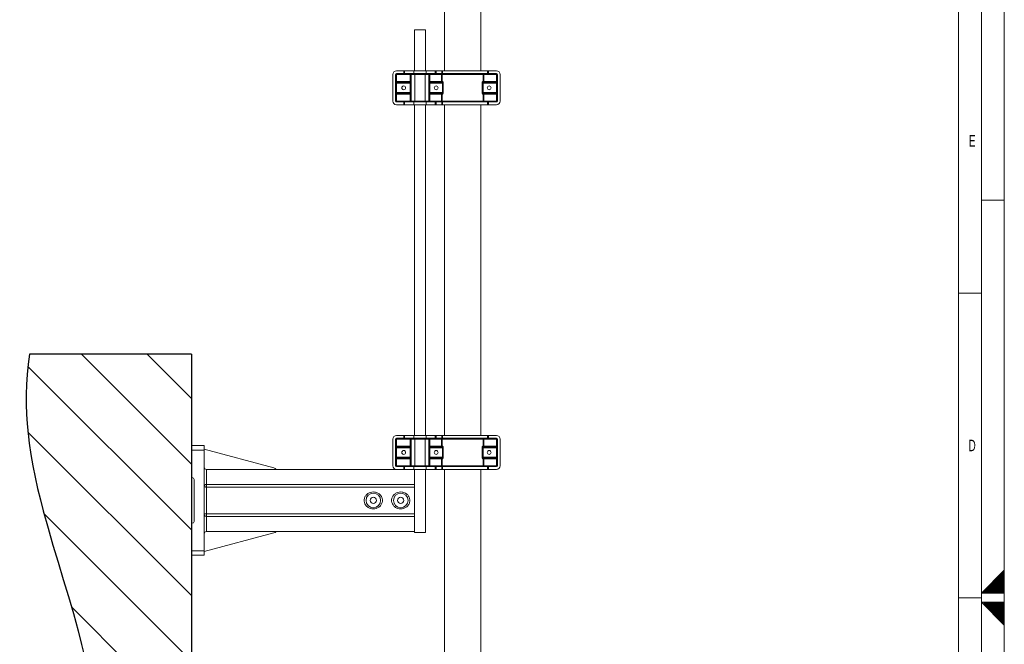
# Model space of a CAD drawing. Header units: millimetres. Extents: x 0 to 594, y 0 to 420.
# Tile 18 of 19: x 379 to 594, y 200 to 336. Entities that reach past the tile are written whole.
import ezdxf

# ---------------------------------------------------------------- set-up
doc = ezdxf.new("R2010")
doc.units = ezdxf.units.MM
doc.linetypes.add('CENTER', pattern=[10.16, 6.35, -1.27, 1.27, -1.27])
doc.styles.add('SLDTEXTSTYLE0', font='TXT', dxfattribs={"width": 0.638186})
doc.styles.add('SLDTEXTSTYLE1', font='TXT', dxfattribs={"width": 0.605})
doc.dimstyles.new('SLDDIMSTYLE1', dxfattribs={"dimtxt": 2.568319, "dimasz": 3.3, "dimexe": 0, "dimexo": 0.0625, "dimgap": 0.64208, "dimtad": 1, "dimdec": 1, "dimlfac": 5, "dimrnd": 1e-09, "dimzin": 12, "dimdsep": 46, "dimtxsty": 'SLDTEXTSTYLE1', "dimsah": 1, "dimcen": 0.09, "dimadec": 0, "dimazin": 3, "dimtfac": 1, "dimtdec": 1, "dimtofl": 0, "dimtmove": 0, "dimatfit": 3, "dimfxl": 1, "dimfrac": 2, "dimtolj": 1, "dimtzin": 12, "dimarcsym": 0})

# ---------------------------------------------------------------- blocks, each defined once
blk = doc.blocks.new('SW_BROKEN_VIEW_0')
at = {"color": 0, "linetype": 'Continuous'}
for p, q in [((0, 0), (-0.31, -2.22)), ((35.39, 0), (0, 0)), ((35.39, -24.06), (11.33, 0)), ((35.39, -9.69), (25.7, 0)), ((35.39, 0), (35.39, -192.87)), ((-0.31, -2.22), (-0.53, -4.43)), ((35.39, -38.42), (-0.36, -2.68)), ((-0.53, -4.43), (-0.68, -6.62)), ((-0.68, -6.62), (-0.74, -8.81)), ((-0.74, -8.81), (-0.74, -10.99)), ((-0.74, -10.99), (-0.66, -13.11)), ((-0.66, -13.11), (-0.52, -15.23)), ((-0.52, -15.23), (-0.33, -17.34)), ((35.39, -52.79), (-0.36, -17.05)), ((-0.33, -17.34), (-0.08, -19.45)), ((-0.08, -19.45), (0.29, -21.94)), ((0.29, -21.94), (0.72, -24.43)), ((0.72, -24.43), (1.22, -26.9)), ((1.22, -26.9), (1.76, -29.37)), ((1.76, -29.37), (2.36, -31.84)), ((2.36, -31.84), (2.99, -34.3)), ((2.99, -34.3), (4.03, -38.05)), ((35.39, -67.16), (3.17, -34.94)), ((4.03, -38.05), (5.12, -41.8)), ((5.12, -41.8), (6.24, -45.54)), ((6.24, -45.54), (7.38, -49.28)), ((7.38, -49.28), (8.5, -53.03)), ((8.5, -53.03), (9.59, -56.78)), ((35.39, -81.53), (9.17, -55.32)), ((9.59, -56.78), (10.62, -60.54)), ((10.62, -60.54), (11.37, -63.5)), ((11.37, -63.5), (12.05, -66.46)), ((12.05, -66.46), (12.67, -69.44)), ((12.67, -69.44), (13.2, -72.43)), ((13.2, -72.43), (13.65, -75.43)), ((35.39, -95.9), (13.44, -73.95)), ((78.96, -75.49), (80.51, -75.14)), ((80.51, -75.14), (82.06, -74.87)), ((82.06, -74.87), (83.61, -74.67)), ((83.61, -74.67), (85.17, -74.57)), ((85.17, -74.57), (86.73, -74.55)), ((86.73, -74.55), (88.29, -74.62)), ((88.29, -74.62), (89.86, -74.76)), ((89.86, -74.76), (91.42, -74.97)), ((91.42, -74.97), (93, -75.24)), ((93, -75.24), (95.06, -75.67)), ((159.12, -75.74), (161.44, -74.68)), ((161.44, -74.68), (163.72, -73.55)), ((163.72, -73.55), (163.72, -192.87)), ((169.6, -75.11), (176.14, -75.11)), ((13.65, -75.43), (14.02, -78.38)), ((35.39, -77.28), (36.44, -78.17)), ((71.51, -77.91), (73.48, -77.19)), ((73.48, -77.19), (75.44, -76.51)), ((75.44, -76.51), (77.41, -75.91)), ((77.41, -75.91), (78.96, -75.49)), ((95.06, -75.67), (97.13, -76.17)), ((97.13, -76.17), (99.21, -76.72)), ((99.21, -76.72), (102.05, -77.54)), ((154.39, -77.64), (156.77, -76.72)), ((156.77, -76.72), (159.12, -75.74)), ((169.6, -76.5), (176.14, -76.5)), ((14.02, -78.38), (14.33, -81.35)), ((36.44, -78.17), (37.49, -78.98)), ((37.49, -78.98), (38.53, -79.72)), ((65.86, -80.1), (67.58, -79.43)), ((67.58, -79.43), (69.55, -78.67)), ((69.55, -78.67), (71.51, -77.91)), ((102.05, -77.54), (104.9, -78.4)), ((104.9, -78.4), (107.76, -79.24)), ((107.76, -79.24), (110.63, -80.03)), ((147.52, -79.8), (149.76, -79.17)), ((149.76, -79.17), (151.97, -78.48)), ((151.97, -78.48), (154.39, -77.64)), ((14.33, -81.35), (14.57, -84.33)), ((38.53, -79.72), (39.57, -80.39)), ((39.57, -80.39), (40.61, -80.98)), ((40.61, -80.98), (41.62, -81.5)), ((41.62, -81.5), (42.64, -81.95)), ((60.66, -81.92), (62.4, -81.35)), ((62.4, -81.35), (64.13, -80.74)), ((64.13, -80.74), (65.86, -80.1)), ((110.63, -80.03), (112.9, -80.6)), ((112.9, -80.6), (115.17, -81.08)), ((115.17, -81.08), (117.46, -81.49)), ((117.46, -81.49), (119.75, -81.81)), ((119.75, -81.81), (122.08, -82.06)), ((136.09, -81.93), (138.4, -81.64)), ((138.4, -81.64), (140.7, -81.29)), ((140.7, -81.29), (142.99, -80.86)), ((142.99, -80.86), (145.26, -80.36)), ((145.26, -80.36), (147.52, -79.8)), ((42.64, -81.95), (43.64, -82.35)), ((43.64, -82.35), (44.65, -82.68)), ((44.65, -82.68), (45.85, -83.01)), ((45.85, -83.01), (47.04, -83.26)), ((47.04, -83.26), (48.22, -83.44)), ((48.22, -83.44), (49.41, -83.55)), ((49.41, -83.55), (50.59, -83.6)), ((50.59, -83.6), (51.76, -83.59)), ((51.76, -83.59), (53.26, -83.49)), ((53.26, -83.49), (54.74, -83.31)), ((54.74, -83.31), (56.23, -83.05)), ((56.23, -83.05), (57.71, -82.73)), ((57.71, -82.73), (59.19, -82.35)), ((59.19, -82.35), (60.66, -81.92)), ((122.08, -82.06), (124.42, -82.24)), ((124.42, -82.24), (126.76, -82.33)), ((126.76, -82.33), (129.1, -82.34)), ((129.1, -82.34), (131.44, -82.28)), ((131.44, -82.28), (133.77, -82.14)), ((133.77, -82.14), (136.09, -81.93)), ((14.57, -84.33), (14.76, -87.31)), ((14.76, -87.31), (14.92, -90.87)), ((35.39, -110.27), (14.88, -89.76)), ((14.92, -90.87), (15.03, -94.44)), ((15.03, -94.44), (15.08, -98.02)), ((15.08, -98.02), (15.1, -101.6)), ((15.1, -101.6), (15.08, -105.19)), ((15.08, -105.19), (15.05, -108.78)), ((35.39, -124.63), (15.09, -104.34)), ((15.05, -108.78), (15, -112.69)), ((15, -112.69), (14.96, -116.61)), ((14.96, -116.61), (14.93, -120.52)), ((14.93, -120.52), (14.93, -124.43)), ((35.39, -139), (14.95, -118.56)), ((14.93, -124.43), (14.97, -128.33)), ((14.97, -128.33), (15.07, -132.22)), ((15.07, -132.22), (15.23, -136.1)), ((35.39, -153.37), (15.1, -133.09)), ((15.23, -136.1), (15.41, -139.15)), ((15.41, -139.15), (15.65, -142.18)), ((15.65, -142.18), (15.95, -145.2)), ((15.95, -145.2), (16.32, -148.21)), ((16.32, -148.21), (16.76, -151.22)), ((35.39, -167.74), (16.39, -148.74)), ((16.76, -151.22), (17.28, -154.2)), ((17.28, -154.2), (17.89, -157.18)), ((17.89, -157.18), (18.43, -159.5)), ((18.43, -159.5), (19.04, -161.82)), ((19.04, -161.82), (19.7, -164.12)), ((19.7, -164.12), (20.43, -166.42)), ((20.43, -166.42), (21.23, -168.7)), ((35.39, -182.11), (20.82, -167.54)), ((21.23, -168.7), (22.09, -170.93)), ((22.09, -170.93), (23.02, -173.15)), ((23.02, -173.15), (24.03, -175.36)), ((24.03, -175.36), (25.11, -177.56)), ((25.11, -177.56), (26.15, -179.51)), ((26.15, -179.51), (27.25, -181.45)), ((27.25, -181.45), (28.42, -183.38)), ((28.42, -183.38), (29.67, -185.3)), ((29.67, -185.3), (30.98, -187.21)), ((30.98, -187.21), (32.37, -189.11)), ((32.37, -189.11), (33.84, -190.99)), ((33.84, -190.99), (35.39, -192.87)), ((163.72, -192.87), (35.39, -192.87))]:
    blk.add_line(p, q, dxfattribs=at)
blk = doc.blocks.new('_D_1')
at = {"color": 7, "linetype": 'Continuous', "lineweight": 0}
for p, q in [((473.05, 394.2), (369.18, 394.2)), ((370.18, 98.76), (370.18, 394.2)), ((365.65, 221.24), (365.65, 221.83)), ((365.65, 221.83), (369.59, 221.83)), ((369.59, 221.83), (369.59, 221.24)), ((365.65, 212.91), (365.65, 212.32)), ((365.65, 212.32), (369.59, 212.32)), ((369.59, 212.32), (369.59, 212.91)), ((519.35, 98.76), (369.18, 98.76))]:
    blk.add_line(p, q, dxfattribs=at)
for points in [[(370.18, 394.2), (369.68, 390.9), (370.68, 390.9)], [(370.18, 98.76), (370.68, 102.06), (369.68, 102.06)]]:
    blk.add_solid(points, dxfattribs=at)
at = {"color": 7, "linetype": 'Continuous', "lineweight": 0, "char_height": 2.646, "attachment_point": 1, "rotation": 90, "style": 'SLDTEXTSTYLE1'}
for s, insert in [('2420', (361.65, 211.98, 0.02)), ('95,3', (366.18, 213.64, 0.02))]:
    blk.add_mtext(s, dxfattribs=dict(at, insert=insert))

msp = doc.modelspace()

# ---------------------------------------------------------------- linework, layer by layer
at = {"color": 133, "linetype": 'Continuous', "lineweight": 0, "true_color": 0x71e1e1}
for p, q in [((594, 420), (594, 0)), ((589, 415), (589, 60.25)), ((584, 410), (584, 60.25)), ((594, 297), (589, 297)), ((589, 292), (589, 5)), ((584, 276.667), (589, 276.667)), ((594, 216), (589, 211)), ((594, 216), (594, 204)), ((584, 210), (589, 210)), ((589, 211), (589, 209)), ((589, 211), (594, 211)), ((589, 209), (594, 209)), ((594, 204), (589, 209))]:
    msp.add_line(p, q, dxfattribs=at)
at = {"color": 7, "linetype": 'Continuous', "lineweight": 15}
for p, q in [((471.529, 358.208), (471.529, 325.291)), ((479.529, 325.291), (479.529, 359.033)), ((464.979, 325.291), (464.979, 334.291)), ((464.979, 334.291), (467.379, 334.291)), ((467.379, 325.291), (467.379, 334.291)), ((462.629, 325.291), (461.029, 325.291)), ((462.629, 325.291), (462.829, 325.291)), ((462.829, 324.691), (462.829, 325.291)), ((462.829, 325.291), (464.829, 325.291)), ((467.529, 325.291), (464.829, 325.291)), ((467.529, 325.291), (469.529, 325.291)), ((469.529, 325.291), (469.529, 324.691)), ((469.529, 325.291), (469.729, 325.291)), ((470.969, 325.291), (469.729, 325.291)), ((470.969, 325.291), (471.116, 325.291)), ((480.976, 325.291), (471.116, 325.291)), ((480.976, 325.291), (481.158, 325.291)), ((482.929, 325.291), (481.158, 325.291)), ((460.229, 318.691), (460.229, 324.491)), ((460.829, 318.691), (460.829, 324.491)), ((462.629, 324.691), (461.029, 324.691)), ((462.829, 324.691), (462.629, 324.691)), ((464.829, 324.691), (462.829, 324.691)), ((464.229, 318.691), (464.229, 324.491)), ((467.529, 324.691), (464.829, 324.691)), ((469.529, 324.691), (467.529, 324.691)), ((468.129, 324.491), (468.129, 318.691)), ((469.729, 324.691), (469.529, 324.691)), ((470.969, 324.691), (469.729, 324.691)), ((471.116, 324.691), (470.969, 324.691)), ((480.976, 324.691), (471.116, 324.691)), ((481.158, 324.691), (480.976, 324.691)), ((482.929, 324.691), (481.158, 324.691)), ((483.129, 318.691), (483.129, 324.491)), ((483.729, 318.691), (483.729, 324.491)), ((461.029, 322.791), (464.029, 322.791)), ((468.329, 322.791), (470.938, 322.791)), ((480.121, 322.791), (482.929, 322.791)), ((464.029, 320.391), (461.029, 320.391)), ((470.938, 320.391), (468.329, 320.391)), ((482.929, 320.391), (480.121, 320.391)), ((462.629, 318.491), (461.029, 318.491)), ((462.629, 317.891), (461.029, 317.891)), ((462.629, 318.491), (462.829, 318.491)), ((462.829, 317.891), (462.629, 317.891)), ((462.829, 317.891), (462.829, 318.491)), ((462.829, 318.491), (464.829, 318.491)), ((464.829, 317.891), (462.829, 317.891)), ((467.529, 318.491), (464.829, 318.491)), ((467.529, 317.891), (464.829, 317.891)), ((464.979, 245.491), (464.979, 317.891)), ((467.379, 245.491), (467.379, 317.891)), ((467.529, 318.491), (469.529, 318.491)), ((469.529, 317.891), (467.529, 317.891)), ((469.529, 318.491), (469.529, 317.891)), ((469.529, 318.491), (469.729, 318.491)), ((469.729, 317.891), (469.529, 317.891)), ((470.969, 318.491), (469.729, 318.491)), ((470.969, 317.891), (469.729, 317.891)), ((470.969, 318.491), (471.116, 318.491)), ((471.116, 317.891), (470.969, 317.891)), ((480.976, 318.491), (471.116, 318.491)), ((480.976, 317.891), (471.116, 317.891)), ((471.529, 317.891), (471.529, 245.491)), ((479.529, 245.491), (479.529, 317.891)), ((480.976, 318.491), (481.158, 318.491)), ((481.158, 317.891), (480.976, 317.891)), ((482.929, 318.491), (481.158, 318.491)), ((482.929, 317.891), (481.158, 317.891)), ((460.229, 238.891), (460.229, 244.691)), ((460.829, 238.891), (460.829, 244.691)), ((462.629, 245.491), (461.029, 245.491)), ((462.629, 244.891), (461.029, 244.891)), ((462.629, 245.491), (462.829, 245.491)), ((462.829, 244.891), (462.629, 244.891)), ((462.829, 244.891), (462.829, 245.491)), ((462.829, 245.491), (464.829, 245.491)), ((464.829, 244.891), (462.829, 244.891)), ((464.229, 238.891), (464.229, 244.691)), ((467.529, 245.491), (464.829, 245.491)), ((467.529, 244.891), (464.829, 244.891)), ((467.529, 245.491), (469.529, 245.491)), ((469.529, 244.891), (467.529, 244.891)), ((468.129, 244.691), (468.129, 238.891)), ((469.529, 245.491), (469.529, 244.891)), ((469.529, 245.491), (469.729, 245.491)), ((469.729, 244.891), (469.529, 244.891)), ((470.969, 245.491), (469.729, 245.491)), ((470.969, 244.891), (469.729, 244.891)), ((470.969, 245.491), (471.116, 245.491)), ((471.116, 244.891), (470.969, 244.891)), ((480.976, 245.491), (471.116, 245.491)), ((480.976, 244.891), (471.116, 244.891)), ((480.976, 245.491), (481.158, 245.491)), ((481.158, 244.891), (480.976, 244.891)), ((482.929, 245.491), (481.158, 245.491)), ((482.929, 244.891), (481.158, 244.891)), ((483.129, 238.891), (483.129, 244.691)), ((483.729, 238.891), (483.729, 244.691)), ((418.979, 243.291), (416.179, 243.291)), ((416.179, 243.291), (416.179, 242.291)), ((416.179, 242.291), (416.179, 236.291)), ((418.979, 243.291), (418.979, 242.291)), ((434.238, 238.403), (418.979, 242.491)), ((418.979, 242.291), (418.979, 220.291)), ((461.029, 242.991), (464.029, 242.991)), ((468.329, 242.991), (470.938, 242.991)), ((480.121, 242.991), (482.929, 242.991)), ((464.029, 240.591), (461.029, 240.591)), ((470.938, 240.591), (468.329, 240.591)), ((482.929, 240.591), (480.121, 240.591)), ((462.829, 238.091), (419.479, 238.091)), ((462.629, 238.691), (461.029, 238.691)), ((462.629, 238.091), (461.029, 238.091)), ((462.629, 238.691), (462.829, 238.691)), ((462.829, 238.091), (462.829, 238.691)), ((462.829, 238.691), (464.829, 238.691)), ((464.829, 238.091), (462.829, 238.091)), ((467.529, 238.691), (464.829, 238.691)), ((467.529, 238.091), (464.829, 238.091)), ((464.979, 224.291), (464.979, 238.091)), ((467.379, 224.291), (467.379, 238.091)), ((467.529, 238.691), (469.529, 238.691)), ((469.529, 238.091), (467.529, 238.091)), ((469.529, 238.691), (469.529, 238.091)), ((469.529, 238.691), (469.729, 238.691)), ((469.729, 238.091), (469.529, 238.091)), ((470.969, 238.691), (469.729, 238.691)), ((470.969, 238.091), (469.729, 238.091)), ((470.969, 238.691), (471.116, 238.691)), ((471.116, 238.091), (470.969, 238.091)), ((480.976, 238.691), (471.116, 238.691)), ((480.976, 238.091), (471.116, 238.091)), ((471.529, 238.091), (471.529, 173.291)), ((479.529, 173.291), (479.529, 238.091)), ((480.976, 238.691), (481.158, 238.691)), ((481.158, 238.091), (480.976, 238.091)), ((482.929, 238.691), (481.158, 238.691)), ((482.929, 238.091), (481.158, 238.091)), ((416.379, 236.291), (416.179, 236.291)), ((416.779, 226.691), (416.779, 235.891)), ((416.179, 226.291), (416.179, 220.291)), ((416.379, 226.291), (416.179, 226.291)), ((418.979, 220.091), (434.238, 224.18)), ((419.479, 224.491), (464.979, 224.491)), ((464.979, 224.291), (467.379, 224.291)), ((416.179, 220.291), (416.179, 219.291)), ((418.979, 220.291), (418.979, 219.291)), ((418.979, 219.291), (416.179, 219.291))]:
    msp.add_line(p, q, dxfattribs=at)
at = {"color": 8, "linetype": 'Continuous', "lineweight": 0}
for p, q in [((462.629, 324.691), (462.629, 325.291)), ((464.829, 325.291), (464.829, 324.691)), ((467.529, 324.691), (467.529, 325.291)), ((469.729, 325.291), (469.729, 324.691)), ((470.969, 324.691), (470.969, 325.291)), ((471.116, 325.291), (471.116, 324.691)), ((480.976, 324.691), (480.976, 325.291)), ((481.158, 325.291), (481.158, 324.691)), ((461.029, 324.491), (460.829, 324.491)), ((461.029, 324.691), (461.029, 324.491)), ((464.029, 324.491), (461.029, 324.491)), ((461.029, 324.491), (461.029, 322.991)), ((464.029, 324.691), (464.029, 324.491)), ((464.029, 322.991), (464.029, 324.491)), ((464.229, 324.491), (464.029, 324.491)), ((465.029, 324.491), (464.229, 324.491)), ((465.029, 324.691), (465.029, 324.491)), ((467.329, 324.491), (465.029, 324.491)), ((465.029, 324.491), (465.029, 318.691)), ((467.329, 324.691), (467.329, 324.491)), ((468.129, 324.491), (467.329, 324.491)), ((467.329, 318.691), (467.329, 324.491)), ((468.129, 324.491), (468.329, 324.491)), ((468.329, 324.691), (468.329, 324.491)), ((470.882, 324.491), (468.329, 324.491)), ((468.329, 324.491), (468.329, 322.991)), ((470.882, 324.691), (470.882, 324.491)), ((470.882, 324.491), (471.075, 324.491)), ((470.882, 322.991), (470.882, 324.491)), ((479.983, 324.491), (471.075, 324.491)), ((471.075, 324.491), (471.075, 322.991)), ((479.983, 322.991), (479.983, 324.491)), ((480.177, 324.491), (479.983, 324.491)), ((480.177, 324.691), (480.177, 324.491)), ((482.929, 324.491), (480.177, 324.491)), ((480.177, 324.491), (480.177, 322.991)), ((482.929, 324.691), (482.929, 324.491)), ((482.929, 322.991), (482.929, 324.491)), ((483.129, 324.491), (482.929, 324.491)), ((461.029, 322.991), (460.829, 322.991)), ((461.029, 322.591), (460.829, 322.591)), ((461.029, 322.991), (464.029, 322.991)), ((461.029, 322.991), (461.029, 322.791)), ((461.029, 322.791), (461.029, 322.591)), ((461.029, 322.591), (461.029, 320.591)), ((464.029, 322.591), (461.029, 322.591)), ((464.229, 322.991), (464.029, 322.991)), ((464.029, 322.991), (464.029, 322.791)), ((464.029, 322.791), (464.029, 322.591)), ((464.029, 320.591), (464.029, 322.591)), ((464.229, 322.591), (464.029, 322.591)), ((468.129, 322.991), (468.329, 322.991)), ((468.329, 322.591), (468.129, 322.591)), ((468.329, 322.991), (470.882, 322.991)), ((468.329, 322.991), (468.329, 322.791)), ((468.329, 322.791), (468.329, 322.591)), ((468.329, 322.591), (468.329, 320.591)), ((471.08, 322.591), (468.329, 322.591)), ((470.882, 322.991), (471.075, 322.991)), ((470.882, 322.991), (470.882, 322.791)), ((471.075, 322.991), (471.129, 322.991)), ((471.265, 322.591), (471.08, 322.591)), ((471.08, 320.591), (471.08, 322.591)), ((471.265, 322.591), (471.265, 320.591)), ((479.794, 320.591), (479.794, 322.591)), ((479.979, 322.591), (479.794, 322.591)), ((479.929, 322.991), (479.983, 322.991)), ((479.979, 322.591), (479.979, 320.591)), ((482.929, 322.591), (479.979, 322.591)), ((480.177, 322.991), (479.983, 322.991)), ((480.177, 322.991), (482.929, 322.991)), ((480.177, 322.991), (480.177, 322.791)), ((483.129, 322.991), (482.929, 322.991)), ((482.929, 322.991), (482.929, 322.791)), ((482.929, 322.791), (482.929, 322.591)), ((482.929, 320.591), (482.929, 322.591)), ((483.129, 322.591), (482.929, 322.591)), ((461.029, 320.591), (460.829, 320.591)), ((461.029, 320.191), (460.829, 320.191)), ((461.029, 320.591), (461.029, 320.391)), ((461.029, 320.591), (464.029, 320.591)), ((461.029, 320.191), (461.029, 320.391)), ((464.029, 320.191), (461.029, 320.191)), ((461.029, 320.191), (461.029, 318.691)), ((464.029, 320.591), (464.029, 320.391)), ((464.229, 320.591), (464.029, 320.591)), ((464.029, 320.191), (464.029, 320.391)), ((464.029, 318.691), (464.029, 320.191)), ((464.229, 320.191), (464.029, 320.191)), ((468.329, 320.591), (468.129, 320.591)), ((468.129, 320.191), (468.329, 320.191)), ((468.329, 320.591), (468.329, 320.391)), ((468.329, 320.591), (471.08, 320.591)), ((468.329, 320.191), (468.329, 320.391)), ((470.882, 320.191), (468.329, 320.191)), ((468.329, 320.191), (468.329, 318.691)), ((470.882, 320.191), (470.882, 320.391)), ((470.882, 320.191), (471.075, 320.191)), ((470.882, 318.691), (470.882, 320.191)), ((471.075, 320.191), (471.075, 318.691)), ((471.129, 320.191), (471.075, 320.191)), ((471.265, 320.591), (471.08, 320.591)), ((479.979, 320.591), (479.794, 320.591)), ((479.983, 320.191), (479.929, 320.191)), ((479.979, 320.591), (482.929, 320.591)), ((479.983, 318.691), (479.983, 320.191)), ((480.177, 320.191), (479.983, 320.191)), ((480.177, 320.191), (480.177, 320.391)), ((482.929, 320.191), (480.177, 320.191)), ((480.177, 320.191), (480.177, 318.691)), ((482.929, 320.591), (482.929, 320.391)), ((483.129, 320.591), (482.929, 320.591)), ((482.929, 320.191), (482.929, 320.391)), ((482.929, 318.691), (482.929, 320.191)), ((483.129, 320.191), (482.929, 320.191)), ((461.029, 318.691), (460.829, 318.691)), ((461.029, 318.491), (461.029, 318.691)), ((461.029, 318.691), (464.029, 318.691)), ((462.629, 317.891), (462.629, 318.491)), ((464.029, 318.491), (464.029, 318.691)), ((464.229, 318.691), (464.029, 318.691)), ((464.229, 318.691), (465.029, 318.691)), ((464.829, 318.491), (464.829, 317.891)), ((465.029, 318.691), (467.329, 318.691)), ((465.029, 318.691), (465.029, 318.491)), ((467.329, 318.691), (468.129, 318.691)), ((467.329, 318.691), (467.329, 318.491)), ((467.529, 317.891), (467.529, 318.491)), ((468.129, 318.691), (468.329, 318.691)), ((468.329, 318.491), (468.329, 318.691)), ((468.329, 318.691), (470.882, 318.691)), ((469.729, 318.491), (469.729, 317.891)), ((470.882, 318.691), (471.075, 318.691)), ((470.882, 318.491), (470.882, 318.691)), ((470.969, 317.891), (470.969, 318.491)), ((471.075, 318.691), (479.983, 318.691)), ((471.116, 318.491), (471.116, 317.891)), ((480.177, 318.691), (479.983, 318.691)), ((480.177, 318.491), (480.177, 318.691)), ((480.177, 318.691), (482.929, 318.691)), ((480.976, 317.891), (480.976, 318.491)), ((481.158, 318.491), (481.158, 317.891)), ((482.929, 318.491), (482.929, 318.691)), ((483.129, 318.691), (482.929, 318.691)), ((461.029, 244.691), (460.829, 244.691)), ((461.029, 244.891), (461.029, 244.691)), ((464.029, 244.691), (461.029, 244.691)), ((461.029, 244.691), (461.029, 243.191)), ((462.629, 244.891), (462.629, 245.491)), ((464.029, 244.891), (464.029, 244.691)), ((464.029, 243.191), (464.029, 244.691)), ((464.229, 244.691), (464.029, 244.691)), ((465.029, 244.691), (464.229, 244.691)), ((464.829, 245.491), (464.829, 244.891)), ((465.029, 244.891), (465.029, 244.691)), ((467.329, 244.691), (465.029, 244.691)), ((465.029, 244.691), (465.029, 238.891)), ((467.329, 244.891), (467.329, 244.691)), ((468.129, 244.691), (467.329, 244.691)), ((467.329, 238.891), (467.329, 244.691)), ((467.529, 244.891), (467.529, 245.491)), ((468.129, 244.691), (468.329, 244.691)), ((468.329, 244.891), (468.329, 244.691)), ((470.882, 244.691), (468.329, 244.691)), ((468.329, 244.691), (468.329, 243.191)), ((469.729, 245.491), (469.729, 244.891)), ((470.882, 244.891), (470.882, 244.691)), ((470.882, 244.691), (471.075, 244.691)), ((470.882, 243.191), (470.882, 244.691)), ((470.969, 244.891), (470.969, 245.491)), ((479.983, 244.691), (471.075, 244.691)), ((471.075, 244.691), (471.075, 243.191)), ((471.116, 245.491), (471.116, 244.891)), ((479.983, 243.191), (479.983, 244.691)), ((480.177, 244.691), (479.983, 244.691)), ((480.177, 244.891), (480.177, 244.691)), ((482.929, 244.691), (480.177, 244.691)), ((480.177, 244.691), (480.177, 243.191)), ((480.976, 244.891), (480.976, 245.491)), ((481.158, 245.491), (481.158, 244.891)), ((482.929, 244.891), (482.929, 244.691)), ((482.929, 243.191), (482.929, 244.691)), ((483.129, 244.691), (482.929, 244.691)), ((418.979, 242.291), (416.179, 242.291)), ((461.029, 243.191), (460.829, 243.191)), ((461.029, 242.791), (460.829, 242.791)), ((461.029, 243.191), (464.029, 243.191)), ((461.029, 243.191), (461.029, 242.991)), ((461.029, 242.991), (461.029, 242.791)), ((461.029, 242.791), (461.029, 240.791)), ((464.029, 242.791), (461.029, 242.791)), ((464.229, 243.191), (464.029, 243.191)), ((464.029, 243.191), (464.029, 242.991)), ((464.029, 242.991), (464.029, 242.791)), ((464.029, 240.791), (464.029, 242.791)), ((464.229, 242.791), (464.029, 242.791)), ((468.129, 243.191), (468.329, 243.191)), ((468.329, 242.791), (468.129, 242.791)), ((468.329, 243.191), (470.882, 243.191)), ((468.329, 243.191), (468.329, 242.991)), ((468.329, 242.991), (468.329, 242.791)), ((468.329, 242.791), (468.329, 240.791)), ((471.08, 242.791), (468.329, 242.791)), ((470.882, 243.191), (471.075, 243.191)), ((470.882, 243.191), (470.882, 242.991)), ((471.075, 243.191), (471.129, 243.191)), ((471.265, 242.791), (471.08, 242.791)), ((471.08, 240.791), (471.08, 242.791)), ((471.265, 242.791), (471.265, 240.791)), ((479.794, 240.791), (479.794, 242.791)), ((479.979, 242.791), (479.794, 242.791)), ((479.929, 243.191), (479.983, 243.191)), ((479.979, 242.791), (479.979, 240.791)), ((482.929, 242.791), (479.979, 242.791)), ((480.177, 243.191), (479.983, 243.191)), ((480.177, 243.191), (482.929, 243.191)), ((480.177, 243.191), (480.177, 242.991)), ((483.129, 243.191), (482.929, 243.191)), ((482.929, 243.191), (482.929, 242.991)), ((482.929, 242.991), (482.929, 242.791)), ((482.929, 240.791), (482.929, 242.791)), ((483.129, 242.791), (482.929, 242.791)), ((461.029, 240.791), (460.829, 240.791)), ((461.029, 240.391), (460.829, 240.391)), ((461.029, 240.791), (461.029, 240.591)), ((461.029, 240.791), (464.029, 240.791)), ((461.029, 240.391), (461.029, 240.591)), ((464.029, 240.391), (461.029, 240.391)), ((461.029, 240.391), (461.029, 238.891)), ((464.029, 240.791), (464.029, 240.591)), ((464.229, 240.791), (464.029, 240.791)), ((464.029, 240.391), (464.029, 240.591)), ((464.029, 238.891), (464.029, 240.391)), ((464.229, 240.391), (464.029, 240.391)), ((468.329, 240.791), (468.129, 240.791)), ((468.129, 240.391), (468.329, 240.391)), ((468.329, 240.791), (468.329, 240.591)), ((468.329, 240.791), (471.08, 240.791)), ((468.329, 240.391), (468.329, 240.591)), ((470.882, 240.391), (468.329, 240.391)), ((468.329, 240.391), (468.329, 238.891)), ((470.882, 240.391), (470.882, 240.591)), ((470.882, 240.391), (471.075, 240.391)), ((470.882, 238.891), (470.882, 240.391)), ((471.075, 240.391), (471.075, 238.891)), ((471.129, 240.391), (471.075, 240.391)), ((471.265, 240.791), (471.08, 240.791)), ((479.979, 240.791), (479.794, 240.791)), ((479.983, 240.391), (479.929, 240.391)), ((479.979, 240.791), (482.929, 240.791)), ((479.983, 238.891), (479.983, 240.391)), ((480.177, 240.391), (479.983, 240.391)), ((480.177, 240.391), (480.177, 240.591)), ((482.929, 240.391), (480.177, 240.391)), ((480.177, 240.391), (480.177, 238.891)), ((482.929, 240.791), (482.929, 240.591)), ((483.129, 240.791), (482.929, 240.791)), ((482.929, 240.391), (482.929, 240.591)), ((482.929, 238.891), (482.929, 240.391)), ((483.129, 240.391), (482.929, 240.391)), ((419.479, 238.091), (419.479, 234.776)), ((461.029, 238.891), (460.829, 238.891)), ((461.029, 238.691), (461.029, 238.891)), ((461.029, 238.891), (464.029, 238.891)), ((462.629, 238.091), (462.629, 238.691)), ((464.029, 238.691), (464.029, 238.891)), ((464.229, 238.891), (464.029, 238.891)), ((464.229, 238.891), (465.029, 238.891)), ((464.829, 238.691), (464.829, 238.091)), ((465.029, 238.891), (467.329, 238.891)), ((465.029, 238.891), (465.029, 238.691)), ((467.329, 238.891), (468.129, 238.891)), ((467.329, 238.891), (467.329, 238.691)), ((467.529, 238.091), (467.529, 238.691)), ((468.129, 238.891), (468.329, 238.891)), ((468.329, 238.691), (468.329, 238.891)), ((468.329, 238.891), (470.882, 238.891)), ((469.729, 238.691), (469.729, 238.091)), ((470.882, 238.891), (471.075, 238.891)), ((470.882, 238.691), (470.882, 238.891)), ((470.969, 238.091), (470.969, 238.691)), ((471.075, 238.891), (479.983, 238.891)), ((471.116, 238.691), (471.116, 238.091)), ((480.177, 238.891), (479.983, 238.891)), ((480.177, 238.691), (480.177, 238.891)), ((480.177, 238.891), (482.929, 238.891)), ((480.976, 238.091), (480.976, 238.691)), ((481.158, 238.691), (481.158, 238.091)), ((482.929, 238.691), (482.929, 238.891)), ((483.129, 238.891), (482.929, 238.891)), ((419.479, 234.776), (464.979, 234.776)), ((419.479, 234.206), (419.479, 234.776)), ((419.479, 234.206), (419.479, 228.376)), ((464.979, 234.206), (419.479, 234.206)), ((419.479, 228.376), (464.979, 228.376)), ((419.479, 227.807), (419.479, 228.376)), ((419.479, 227.807), (419.479, 224.491)), ((464.979, 227.807), (419.479, 227.807)), ((418.979, 220.291), (416.179, 220.291))]:
    msp.add_line(p, q, dxfattribs=at)
at = {"color": 133, "linetype": 'CENTER', "lineweight": 0, "true_color": 0x71e1e1}
for p, q in [((594, 214.96), (593.48, 215.48)), ((594, 215.243), (593.621, 215.621)), ((594, 215.526), (593.763, 215.763)), ((594, 215.808), (593.904, 215.904)), ((593.717, 211), (591.359, 213.359)), ((593.991, 211.009), (591.5, 213.5)), ((594, 211.283), (591.641, 213.641)), ((594, 211.566), (591.783, 213.783)), ((594, 211.849), (591.924, 213.924)), ((594, 212.131), (592.066, 214.066)), ((594, 212.414), (592.207, 214.207)), ((594, 212.697), (592.349, 214.349)), ((594, 212.98), (592.49, 214.49)), ((594, 213.263), (592.631, 214.631)), ((594, 213.546), (592.773, 214.773)), ((594, 213.828), (592.914, 214.914)), ((594, 214.111), (593.056, 215.056)), ((594, 214.394), (593.197, 215.197)), ((594, 214.677), (593.338, 215.339)), ((589.192, 211), (589.096, 211.096)), ((589.475, 211), (589.237, 211.237)), ((589.757, 211), (589.379, 211.379)), ((590.04, 211), (589.52, 211.52)), ((590.323, 211), (589.662, 211.662)), ((590.606, 211), (589.803, 211.803)), ((590.889, 211), (589.944, 211.944)), ((591.172, 211), (590.086, 212.086)), ((591.454, 211), (590.227, 212.227)), ((591.737, 211), (590.369, 212.369)), ((592.02, 211), (590.51, 212.51)), ((592.303, 211), (590.651, 212.652)), ((592.586, 211), (590.793, 212.793)), ((592.869, 211), (590.934, 212.934)), ((593.151, 211), (591.076, 213.076)), ((593.434, 211), (591.217, 213.217)), ((594, 204.212), (589.212, 209)), ((594, 204.495), (589.495, 209)), ((594, 204.778), (589.777, 209)), ((594, 205.06), (590.06, 209)), ((594, 205.343), (590.343, 209)), ((594, 205.626), (590.626, 209)), ((594, 205.909), (590.909, 209)), ((594, 206.192), (591.192, 209)), ((594, 206.475), (591.475, 209)), ((594, 206.757), (591.757, 209)), ((594, 207.04), (592.04, 209)), ((594, 207.323), (592.323, 209)), ((594, 207.606), (592.606, 209)), ((594, 207.889), (592.889, 209)), ((594, 208.172), (593.172, 209)), ((594, 208.454), (593.454, 209)), ((594, 208.737), (593.737, 209))]:
    msp.add_line(p, q, dxfattribs=at)
at = {"color": 7, "linetype": 'Continuous', "lineweight": 15}
for centre, radius in [((462.629, 321.591), 0.42), ((469.729, 321.591), 0.42), ((481.329, 321.591), 0.42), ((462.629, 241.791), 0.42), ((469.729, 241.791), 0.42), ((481.329, 241.791), 0.42), ((455.979, 231.291), 1.6), ((461.979, 231.291), 1.6), ((455.979, 231.291), 0.68), ((461.979, 231.291), 0.68)]:
    msp.add_circle(centre, radius, dxfattribs=at)
for centre, radius, start, end in [((461.029, 324.491), 0.8, 89.99895, 180.0003), ((482.929, 324.491), 0.8, 359.9997, 90.00105), ((461.029, 324.491), 0.2, 89.99994, 179.99921), ((464.029, 324.491), 0.2, 0.00116, 89.9997), ((468.329, 324.491), 0.2, 90.0003, 179.99884), ((482.929, 324.491), 0.2, 0.00116, 89.99948), ((461.029, 322.991), 0.2, 180.00079, 270.00006), ((464.029, 322.991), 0.2, 270.0003, 359.99884), ((468.329, 322.991), 0.2, 180.00116, 269.9997), ((482.929, 322.991), 0.2, 270.00052, 359.99884), ((461.029, 320.191), 0.2, 89.99994, 180.00262), ((464.029, 320.191), 0.2, 359.99774, 89.9997), ((468.329, 320.191), 0.2, 90.0003, 180.00226), ((482.929, 320.191), 0.2, 359.99774, 89.99948), ((461.029, 318.691), 0.8, 180.0003, 269.99959), ((461.029, 318.691), 0.2, 180.00079, 270.00006), ((464.029, 318.691), 0.2, 270.0003, 359.99884), ((468.329, 318.691), 0.2, 180.00116, 269.9997), ((482.929, 318.691), 0.2, 270.00052, 359.99884), ((482.929, 318.691), 0.8, 270.00041, 359.9997), ((461.029, 244.691), 0.8, 89.99968, 180), ((461.029, 244.691), 0.2, 89.99994, 179.99921), ((464.029, 244.691), 0.2, 0.00116, 89.9997), ((468.329, 244.691), 0.2, 90.0003, 179.99884), ((482.929, 244.691), 0.8, 0, 90.00032), ((482.929, 244.691), 0.2, 0.00116, 89.99948), ((461.029, 243.191), 0.2, 180.00079, 270.00006), ((464.029, 243.191), 0.2, 270.0003, 359.99884), ((468.329, 243.191), 0.2, 180.00116, 269.9997), ((482.929, 243.191), 0.2, 270.00052, 359.99884), ((461.029, 240.391), 0.2, 89.99994, 180.00092), ((464.029, 240.391), 0.2, 359.99945, 89.9997), ((468.329, 240.391), 0.2, 90.0003, 180.00055), ((482.929, 240.391), 0.2, 359.99945, 89.99948), ((419.479, 238.591), 0.5, 180.00016, 269.99916), ((433.979, 237.437), 1, 40.88035, 75.00072), ((461.029, 238.891), 0.8, 179.99988, 269.99959), ((461.029, 238.891), 0.2, 180.00079, 270.00006), ((464.029, 238.891), 0.2, 270.0003, 359.99884), ((468.329, 238.891), 0.2, 180.00116, 269.9997), ((482.929, 238.891), 0.2, 270.00052, 359.99884), ((482.929, 238.891), 0.8, 270.00041, 0.00012), ((416.379, 235.891), 0.4, 359.99981, 89.99933), ((416.379, 226.691), 0.4, 270.00067, 359.99848), ((419.479, 223.991), 0.5, 90.00084, 179.99916), ((433.979, 225.146), 1, 285.00021, 319.11675)]:
    msp.add_arc(centre, radius, start, end, dxfattribs=at)
at = {"color": 8, "linetype": 'Continuous', "lineweight": 0}
for centre, radius, start, end in [((470.878, 324.494), 0.197, 359.09132, 89.06085), ((480.18, 324.494), 0.197, 90.93915, 180.90868), ((470.878, 322.988), 0.197, 270.93915, 0.90868), ((470.934, 322.987), 0.196, 271.30138, 1.24402), ((480.125, 322.987), 0.196, 178.75598, 268.69862), ((480.18, 322.988), 0.197, 179.09132, 269.06085), ((470.878, 320.194), 0.197, 359.09139, 89.05736), ((470.934, 320.196), 0.196, 358.75608, 88.69511), ((480.125, 320.196), 0.196, 91.30489, 181.24392), ((480.18, 320.194), 0.197, 90.94264, 180.90861), ((470.878, 318.688), 0.197, 270.93915, 0.90868), ((480.18, 318.688), 0.197, 179.09132, 269.06085), ((470.878, 244.694), 0.197, 359.09132, 89.06085), ((480.18, 244.694), 0.197, 90.93915, 180.90868), ((470.878, 243.188), 0.197, 270.93915, 0.90868), ((470.934, 243.187), 0.196, 271.30138, 1.24402), ((480.125, 243.187), 0.196, 178.75598, 268.69862), ((480.18, 243.188), 0.197, 179.09132, 269.06085), ((470.878, 240.394), 0.197, 359.08963, 89.06083), ((470.934, 240.396), 0.196, 358.7543, 88.69859), ((480.125, 240.396), 0.196, 91.30141, 181.2457), ((480.18, 240.394), 0.197, 90.93917, 180.91037), ((470.878, 238.888), 0.197, 270.93843, 0.9094), ((480.18, 238.888), 0.197, 179.0906, 269.06157)]:
    msp.add_arc(centre, radius, start, end, dxfattribs=at)
for points, knots in [([(470.938, 322.791), (470.953, 322.788), (470.987, 322.782), (471.03, 322.742), (471.06, 322.693), (471.073, 322.65), (471.079, 322.617), (471.079, 322.602), (471.08, 322.591)], [0, 0, 0, 0, 0.173343, 0.3831022, 0.6261029, 0.8263979, 0.878532, 1, 1, 1, 1]), ([(471.129, 322.991), (471.145, 322.984), (471.185, 322.965), (471.219, 322.884), (471.25, 322.781), (471.263, 322.678), (471.265, 322.613), (471.265, 322.591)], [0, 0, 0, 0, 0.1115811, 0.2981503, 0.5580226, 0.8537283, 1, 1, 1, 1]), ([(479.794, 322.591), (479.795, 322.633), (479.798, 322.713), (479.819, 322.824), (479.85, 322.909), (479.883, 322.974), (479.917, 322.987), (479.929, 322.991)], [0, 0, 0, 0, 0.2847886, 0.5413962, 0.7563326, 0.9161882, 1, 1, 1, 1]), ([(480.121, 322.791), (480.109, 322.789), (480.08, 322.785), (480.04, 322.755), (480.007, 322.71), (479.991, 322.671), (479.981, 322.631), (479.98, 322.61), (479.979, 322.591)], [0, 0, 0, 0, 0.1349199, 0.3263111, 0.5366207, 0.7620896, 0.7884578, 1, 1, 1, 1]), ([(471.08, 320.591), (471.078, 320.572), (471.077, 320.551), (471.067, 320.511), (471.052, 320.473), (471.018, 320.428), (470.979, 320.397), (470.95, 320.393), (470.938, 320.391)], [0, 0, 0, 0, 0.2115418, 0.2379533, 0.4633804, 0.6736896, 0.8650803, 1, 1, 1, 1]), ([(471.265, 320.591), (471.264, 320.549), (471.261, 320.47), (471.24, 320.359), (471.209, 320.273), (471.176, 320.208), (471.141, 320.196), (471.129, 320.191)], [0, 0, 0, 0, 0.284782, 0.5414101, 0.7563161, 0.9161901, 1, 1, 1, 1]), ([(479.929, 320.191), (479.914, 320.198), (479.873, 320.217), (479.84, 320.299), (479.808, 320.401), (479.795, 320.505), (479.794, 320.57), (479.794, 320.591)], [0, 0, 0, 0, 0.1115785, 0.2981667, 0.5580329, 0.8537317, 1, 1, 1, 1]), ([(479.979, 320.591), (479.979, 320.58), (479.98, 320.565), (479.985, 320.532), (479.998, 320.49), (480.029, 320.44), (480.071, 320.401), (480.105, 320.394), (480.121, 320.391)], [0, 0, 0, 0, 0.1214663, 0.1735996, 0.3739346, 0.6169318, 0.8266595, 1, 1, 1, 1]), ([(470.938, 242.991), (470.953, 242.988), (470.987, 242.982), (471.03, 242.942), (471.06, 242.893), (471.073, 242.85), (471.079, 242.817), (471.079, 242.802), (471.08, 242.791)], [0, 0, 0, 0, 0.1733496, 0.3830811, 0.6261017, 0.8263975, 0.8785538, 1, 1, 1, 1]), ([(471.129, 243.191), (471.145, 243.184), (471.185, 243.165), (471.219, 243.084), (471.25, 242.981), (471.263, 242.878), (471.265, 242.813), (471.265, 242.791)], [0, 0, 0, 0, 0.1115813, 0.2981625, 0.5580352, 0.8537281, 1, 1, 1, 1]), ([(479.794, 242.791), (479.795, 242.833), (479.798, 242.913), (479.819, 243.024), (479.85, 243.109), (479.883, 243.174), (479.917, 243.187), (479.929, 243.191)], [0, 0, 0, 0, 0.28477552, 0.5414099, 0.75632123, 0.91618807, 1, 1, 1, 1]), ([(480.121, 242.991), (480.109, 242.99), (480.08, 242.985), (480.04, 242.955), (480.007, 242.91), (479.991, 242.871), (479.981, 242.831), (479.98, 242.81), (479.979, 242.791)], [0, 0, 0, 0, 0.1349203, 0.326312, 0.5366401, 0.7620889, 0.7884572, 1, 1, 1, 1]), ([(471.08, 240.791), (471.078, 240.772), (471.077, 240.751), (471.067, 240.711), (471.052, 240.673), (471.018, 240.628), (470.979, 240.597), (470.95, 240.593), (470.938, 240.591)], [0, 0, 0, 0, 0.2115426, 0.2379325, 0.4633605, 0.6736883, 0.8650798, 1, 1, 1, 1]), ([(471.265, 240.791), (471.264, 240.749), (471.261, 240.67), (471.24, 240.559), (471.209, 240.473), (471.176, 240.408), (471.141, 240.396), (471.129, 240.391)], [0, 0, 0, 0, 0.28477191, 0.54140304, 0.75632431, 0.91618913, 1, 1, 1, 1]), ([(479.929, 240.391), (479.914, 240.398), (479.873, 240.417), (479.84, 240.499), (479.808, 240.601), (479.795, 240.705), (479.794, 240.77), (479.794, 240.791)], [0, 0, 0, 0, 0.1115871, 0.2981552, 0.5580387, 0.8537293, 1, 1, 1, 1]), ([(479.979, 240.791), (479.979, 240.78), (479.98, 240.765), (479.985, 240.732), (479.998, 240.69), (480.029, 240.64), (480.071, 240.601), (480.105, 240.594), (480.121, 240.591)], [0, 0, 0, 0, 0.1214459, 0.1736021, 0.3739188, 0.6169198, 0.8266508, 1, 1, 1, 1]), ([(418.979, 234.413), (418.979, 234.414), (418.979, 234.424), (418.983, 234.476), (419.022, 234.577), (419.127, 234.678), (419.253, 234.74), (419.371, 234.771), (419.445, 234.774), (419.479, 234.776)], [0, 0, 0, 0, 0.0020941, 0.0456349, 0.2305045, 0.4652991, 0.6729911, 0.8468389, 1, 1, 1, 1]), ([(419.479, 234.206), (419.445, 234.207), (419.372, 234.209), (419.256, 234.226), (419.136, 234.259), (419.041, 234.307), (418.99, 234.365), (418.979, 234.398), (418.979, 234.413), (418.979, 234.413)], [0, 0, 0, 0, 0.1794066, 0.3792031, 0.6053521, 0.8288927, 0.919677, 0.9985954, 1, 1, 1, 1]), ([(456.604, 229.532), (456.397, 229.486), (456.189, 229.439), (455.753, 229.439), (455.302, 229.511), (454.894, 229.721), (454.55, 229.981), (454.264, 230.278), (454.005, 230.835), (453.949, 231.451), (454.12, 232.068), (454.503, 232.591), (455.03, 232.957), (455.637, 233.147), (456.191, 233.154), (456.644, 233.049), (457.077, 232.865), (457.515, 232.529), (457.859, 232.011), (458.011, 231.418), (457.946, 230.789), (457.652, 230.215), (457.185, 229.764), (456.796, 229.609), (456.604, 229.532)], [0, 0, 0, 0, 0.052376, 0.0524642, 0.1085298, 0.1641044, 0.1642733, 0.2159341, 0.2647098, 0.3142714, 0.3669057, 0.4204955, 0.4722365, 0.5239734, 0.5765154, 0.6080131, 0.6393289, 0.6929789, 0.7426871, 0.7914183, 0.8426376, 0.8962623, 0.9489807, 1, 1, 1, 1]), ([(462.604, 229.532), (462.397, 229.486), (462.189, 229.439), (461.753, 229.439), (461.302, 229.511), (460.894, 229.721), (460.55, 229.981), (460.264, 230.278), (460.005, 230.835), (459.949, 231.451), (460.12, 232.068), (460.503, 232.591), (461.03, 232.957), (461.637, 233.147), (462.191, 233.154), (462.644, 233.049), (463.077, 232.865), (463.515, 232.529), (463.859, 232.011), (464.011, 231.418), (463.946, 230.789), (463.652, 230.215), (463.185, 229.764), (462.796, 229.609), (462.604, 229.532)], [0, 0, 0, 0, 0.052376, 0.0524642, 0.1085298, 0.1641045, 0.1642735, 0.2159342, 0.2647098, 0.3142714, 0.3669057, 0.4204956, 0.4722365, 0.5239734, 0.5765154, 0.6080132, 0.6393289, 0.6929789, 0.7426871, 0.7914184, 0.8426376, 0.8962623, 0.9489807, 1, 1, 1, 1]), ([(418.979, 228.169), (418.979, 228.169), (418.979, 228.185), (418.99, 228.218), (419.041, 228.275), (419.136, 228.324), (419.256, 228.357), (419.372, 228.374), (419.445, 228.376), (419.479, 228.376)], [0, 0, 0, 0, 0.0014253, 0.080323, 0.1711224, 0.3946506, 0.6208033, 0.8205951, 1, 1, 1, 1]), ([(419.479, 227.807), (419.445, 227.808), (419.371, 227.811), (419.253, 227.842), (419.127, 227.904), (419.022, 228.005), (418.983, 228.106), (418.979, 228.158), (418.979, 228.169), (418.979, 228.169)], [0, 0, 0, 0, 0.1531611, 0.3270089, 0.5347009, 0.7694956, 0.9543652, 0.9979235, 1, 1, 1, 1])]:
    msp.add_open_spline(points, degree=3, knots=knots, dxfattribs=at)

# ---------------------------------------------------------------- block references
at = {"color": 7, "linetype": 'Continuous'}
msp.add_blockref('SW_BROKEN_VIEW_0', (380.794, 263.291), dxfattribs=at)

# ---------------------------------------------------------------- texts
at = {"color": 254, "linetype": 'Continuous', "lineweight": 0, "true_color": 0xe8e8e8, "char_height": 2.5, "attachment_point": 2, "style": 'SLDTEXTSTYLE0'}
for s, insert in [('E', (586.988, 311.235)), ('D', (586.97, 244.568))]:
    msp.add_mtext(s, dxfattribs=dict(at, insert=insert))

# ---------------------------------------------------------------- dimensions: what is measured, and where the dimension line sits
at = {"color": 7, "linetype": 'Continuous', "lineweight": 0}
dim = msp.add_linear_dim(base=(370.179, 394.199), p1=(519.35, 98.757), p2=(473.05, 394.199), angle=90, text='2420', dimstyle='SLDDIMSTYLE1', dxfattribs=at)
dim.commit()
dim.dimension.update_dxf_attribs({"geometry": '_D_1', "text_midpoint": (370.179, 217.074), "dimtype": 160})

doc.saveas('drawing.dxf')
